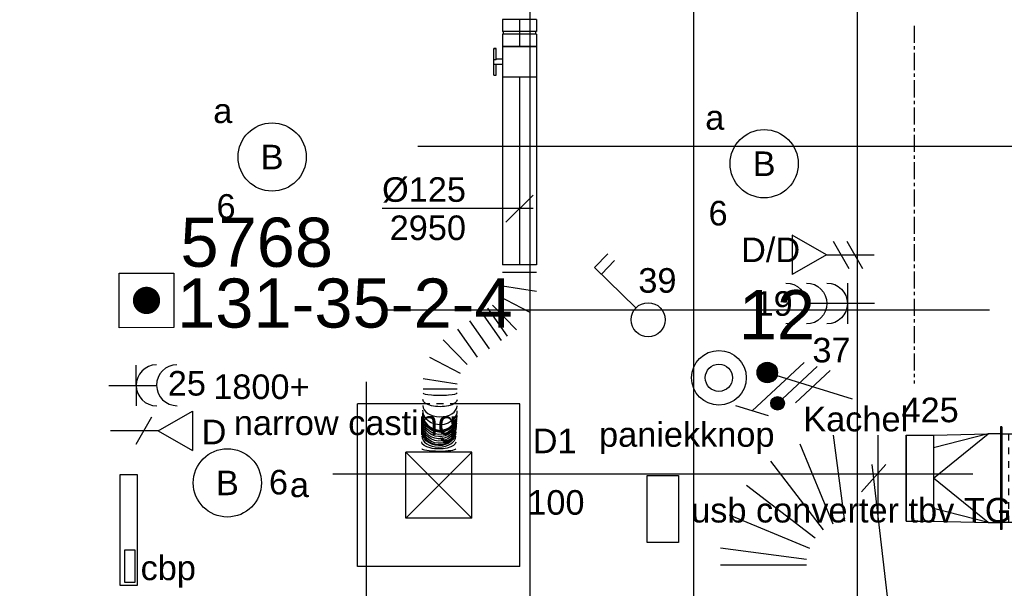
# Model space of a CAD drawing. Extents: x -132501 to 411300, y -42818 to 427495.
# Tile 85 of 256: x 21136 to 24745, y 20294 to 22376. Entities that reach past the tile are written whole.
import ezdxf
from ezdxf.enums import TextEntityAlignment as Align

# ---------------------------------------------------------------- set-up
doc = ezdxf.new("R2010")
doc.units = 0
doc.header["$LTSCALE"] = 50
for name, pattern in [('CENTER', [2, 1.25, -0.25, 0.25, -0.25]), ('CENTER2', [28.575000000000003, 19.05, -3.175, 3.175, -3.175]), ('STREEPJES', [0.1, 0.05, -0.05])]:
    doc.linetypes.add(name, pattern=pattern)
doc.layers.get('0').update_dxf_attribs({"linetype": 'CONTINUOUS'})
for name, color, linetype in [('45 Plafond 2D arcering', 7, 'CONTINUOUS'), ('57LB', 6, 'CONTINUOUS'), ('brandmeldserienummers', 1, 'CONTINUOUS'), ('EL6222--', 3, 'CONTINUOUS'), ('EL6311--', 3, 'CONTINUOUS'), ('EL6441--', 3, 'CONTINUOUS'), ('EL6511--', 3, 'CONTINUOUS'), ('EL6522--', 3, 'CONTINUOUS'), ('WL524---', 90, 'CONTINUOUS'), ('WL570---_RETOUR', 112, 'CONTINUOUS'), ('WL570---_RETOUR_HL', 8, 'CONTINUOUS'), ('WL570---_RETOUR_RST', 2, 'CONTINUOUS'), ('WL570---_RETOUR_RST_HL', 1, 'CONTINUOUS'), ('WL570---_TOEVOER_RST', 2, 'CONTINUOUS'), ('WL570---_TOEVOER_RST_HL', 1, 'CONTINUOUS'), ('WM570---_RETOUR', 1, 'CONTINUOUS'), ('WM570---_RETOUR_PR', 1, 'CONTINUOUS'), ('WM570---_RETOUR_RST_PR', 1, 'CONTINUOUS'), ('WM570---_TOEVOER_RST_PR', 1, 'CONTINUOUS')]:
    doc.layers.add(name, color=color, linetype=linetype)
doc.styles.add('BURO-018', font='ARIAL.TTF', dxfattribs={"height": 63})

# ---------------------------------------------------------------- blocks, each defined once
blk = doc.blocks.new('E00124')
at = {"color": 0, "linetype": 'Continuous'}
for p, q in [((-2, 5), (2, 5)), ((-2, 1), (-2, 5)), ((2, 5), (2, 1)), ((2, 1), (-2, 1))]:
    blk.add_line(p, q, dxfattribs=at)
at = {"color": 0, "linetype": 'Continuous', "const_width": 1}
blk.add_lwpolyline([(-0.5, 3, 1), (0.5, 3, 1)], format="xyb", close=True, dxfattribs=at)
at = {"color": 0, "linetype": 'Continuous', "style": 'BURO-018'}
blk.add_attdef('E_TEXT1', text='', height=1.8, dxfattribs=at).set_placement((0, 7.5), align=Align.MIDDLE)
at = {"color": 0, "linetype": 'Continuous', "style": 'BURO-018', "flags": 1}
blk.add_attdef('E_MATCODE', (0, 0), '', height=1.799999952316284, dxfattribs=at)
blk = doc.blocks.new('1115B3A')
at = {"color": 0, "linetype": 'Continuous'}
blk.add_circle((0, 0), 2.5, dxfattribs=at)
at = {"color": 0, "linetype": 'Continuous', "style": 'BURO-018'}
for tag, p in [('E_GKAST', (0, 8)), ('E_GROEP', (0, 5)), ('E_SGROEP', (4.5, 5)), ('E_ARMCODE', (0, 0)), ('E_SLET', (4.5, -1))]:
    blk.add_attdef(tag, text='', height=1.8, dxfattribs=at).set_placement(p, align=Align.MIDDLE)
blk = doc.blocks.new('E00152')
at = {"color": 0, "linetype": 'Continuous'}
for p, q in [((-1.443375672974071, 7), (1.443375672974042, 7)), ((0, 4.5), (-1.443375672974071, 7)), ((0, 4.5), (1.443375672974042, 7)), ((0, 4.5), (0, 1)), ((-1, 4), (1, 2.845299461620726))]:
    blk.add_line(p, q, dxfattribs=at)
at = {"color": 7, "style": 'BURO-018'}
for tag, p in [('E_COMMENT1', (0, 12)), ('E_DCOM1', (0, 9))]:
    blk.add_attdef(tag, text='', height=1.8, dxfattribs=at).set_placement(p, align=Align.MIDDLE)
at = {"color": 0, "style": 'BURO-018'}
blk.add_attdef('E_TEXT1', text='', height=1.8, dxfattribs=at).set_placement((2.5, 6), align=Align.MIDDLE)
at = {"color": 0, "linetype": 'Continuous', "style": 'BURO-018', "flags": 1}
blk.add_attdef('E_MATCODE', text='', height=1.799999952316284, dxfattribs=at).set_placement((0, 0), align=Align.MIDDLE)
blk = doc.blocks.new('111304A')
at = {"color": 0, "linetype": 'Continuous'}
for p, q in [((0, 1), (0, 4.5)), ((-1.5, 3), (1.5, 3))]:
    blk.add_line(p, q, dxfattribs=at)
for centre in [(0, 6), (0, 4.5)]:
    blk.add_arc(centre, 1.5, 180, 0, dxfattribs=at)
at = {"color": 0, "linetype": 'Continuous', "style": 'BURO-018'}
for tag, p in [('E_GKAST', (0, 11.5)), ('E_GROEP', (0, 8.5)), ('E_SGROEP', (4.5, 8.5))]:
    blk.add_attdef(tag, text='', height=1.8, dxfattribs=at).set_placement(p, align=Align.MIDDLE)
at = {"color": 0, "linetype": 'Continuous', "style": 'BURO-018', "flags": 1}
for tag, height, p in [('E_VERMCODE', 1.8, (13, 8.5)), ('E_MATCODE', 1.799999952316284, (0, 0))]:
    blk.add_attdef(tag, text='', height=height, dxfattribs=at).set_placement(p, align=Align.MIDDLE)
blk = doc.blocks.new('E00153')
at = {"color": 0, "linetype": 'Continuous'}
for p, q in [((-1.443375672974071, 7), (1.443375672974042, 7)), ((0, 4.5), (-1.443375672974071, 7)), ((0, 4.5), (1.443375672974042, 7)), ((0, 4.5), (0, 1)), ((-1, 4), (1, 2.845299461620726)), ((-1, 3), (1, 1.845299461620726))]:
    blk.add_line(p, q, dxfattribs=at)
at = {"color": 7, "style": 'BURO-018'}
for tag, p in [('E_COMMENT1', (-6, 12)), ('E_COMMENT2', (6, 12)), ('E_DCOM1', (-6, 9)), ('E_DCOM2', (6, 9))]:
    blk.add_attdef(tag, text='', height=1.8, dxfattribs=at).set_placement(p, align=Align.MIDDLE)
at = {"color": 0, "style": 'BURO-018'}
blk.add_attdef('E_TEXT1', text='', height=1.8, dxfattribs=at).set_placement((2.5, 6), align=Align.MIDDLE)
at = {"color": 0, "linetype": 'Continuous', "style": 'BURO-018', "flags": 1}
blk.add_attdef('E_MATCODE', text='', height=1.799999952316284, dxfattribs=at).set_placement((0, 0), align=Align.MIDDLE)
blk = doc.blocks.new('111304B')
at = {"color": 0, "linetype": 'Continuous'}
for p, q in [((0, 1), (0, 6)), ((-1.5, 3), (1.5, 3))]:
    blk.add_line(p, q, dxfattribs=at)
for centre in [(0, 7.5), (0, 6), (0, 4.5)]:
    blk.add_arc(centre, 1.5, 180, 0, dxfattribs=at)
at = {"color": 0, "linetype": 'Continuous', "style": 'BURO-018'}
for tag, p in [('E_GKAST', (0, 13)), ('E_GROEP', (0, 10)), ('E_SGROEP', (4.5, 10))]:
    blk.add_attdef(tag, text='', height=1.8, dxfattribs=at).set_placement(p, align=Align.MIDDLE)
at = {"color": 0, "linetype": 'Continuous', "style": 'BURO-018', "flags": 1}
for tag, height, p in [('E_VERMCODE', 1.8, (13, 10)), ('E_MATCODE', 1.799999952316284, (0, 0))]:
    blk.add_attdef(tag, text='', height=height, dxfattribs=at).set_placement(p, align=Align.MIDDLE)
blk = doc.blocks.new('*U273')
at = {"color": 0, "ltscale": 10}
for p, q in [((0, 62.5, -2950), (2.010153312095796e-14, -62.5, -2950)), ((28.51688917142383, 62.5, -2950), (28.51688917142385, -62.5, -2950)), ((77.16970935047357, -62.5, -2950), (97.30564035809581, 62.5, -2950)), ((173.7750056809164, 37.20716212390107, -2950), (115.4043920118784, -75.14641893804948, -2950)), ((147.7336408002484, -99.15980151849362, -2950), (238.43350325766, -10.81960303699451, -2950)), ((261.586524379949, -43.77048288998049, -2950), (159.3101513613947, -115.6352414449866, -2950)), ((276.987443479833, -65.68873849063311, -2950), (174.7110704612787, -137.5534970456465, -2950)), ((307.7892816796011, -109.5252496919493, -2950), (205.5129086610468, -181.3900082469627, -2950)), ((338.5911198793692, -153.3617608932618, -2950), (236.3147468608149, -225.2265194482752, -2950)), ((274.8686870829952, -280.0956549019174, -2950), (365.5685495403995, -191.7554564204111, -2950)), ((397.8977983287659, -215.7688390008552, -2950), (339.5271846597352, -328.1224200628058, -2950)), ((415.9965499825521, -353.4152579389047, -2950), (436.1324809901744, -228.4152579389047, -2950)), ((456.2684119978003, -228.4152579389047, -2950), (456.2684119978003, -353.4152579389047, -2950)), ((549.3096245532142, -229.2477015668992, -2950), (547.0702304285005, -229.1526654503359, -2950)), ((594.9994485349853, -357.3208119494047, -2950), (597.2388426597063, -357.4158480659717, -2950))]:
    blk.add_line(p, q, dxfattribs=at)
at = {"color": 8, "linetype": 'STREEPJES', "ltscale": 10}
blk.add_line((686.3274713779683, -233.1394621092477, -2950), (686.3274713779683, -358.1394621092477, -2950), dxfattribs=at)
at = {"color": 0, "ltscale": 10}
for centre, major_axis, ratio, start_param, end_param in [((469.3006914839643, -290.9152579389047, -2950), (-0.1008282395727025, -62.49999840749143), 0.1399454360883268, 6.282959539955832, 9.424552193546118), ((516.4994940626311, -291.1516430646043, -2950), (-0.6090377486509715, -62.49716691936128), 0.6467824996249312, 6.281426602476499, 9.423019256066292), ((545.5403407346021, -291.6340163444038, -2950), (-2.650050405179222, -62.44475807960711), 0.9586078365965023, 0.0187063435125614, 3.122886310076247), ((598.768732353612, -294.9344971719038, -2950), (2.650050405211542, 62.44475807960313), 0.9586078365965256, 3.160298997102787, 6.264478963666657), ((627.2522652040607, -295.4076133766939, -2950), (0.6090377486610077, 62.49716691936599), 0.6467824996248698, 3.143351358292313, 6.284944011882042), ((673.5452902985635, -295.6394621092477, -2950), (0.1008282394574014, 62.49999840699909), 0.1399454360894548, 3.141818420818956, 6.283411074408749)]:
    blk.add_ellipse(centre, major_axis=major_axis, ratio=ratio, start_param=start_param, end_param=end_param, dxfattribs=at)
at = {"color": 0, "ltscale": 10, "extrusion": (0, 0, -1)}
for centre, major_axis, ratio, start_param, end_param in [((494.3637962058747, -290.9961243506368, -2950), (0.3203766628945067, 62.49927275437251), 0.4090821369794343, 6.282408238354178, 9.424000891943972), ((534.0067864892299, -291.3698633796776, -2950), (1.105037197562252, 62.49048830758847), 0.8347786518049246, 6.278829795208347, 9.420422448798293), ((547.8771057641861, -291.77890984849, -2950), (3.867947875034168, 62.38019701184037), 0.9837305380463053, 0, 3.141592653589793), ((551.9270812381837, -292.0300327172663, -2950), (3.867947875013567, 62.38019701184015), 0.9837305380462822, 0, 3.141592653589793), ((560.0270321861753, -292.5322784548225, -2950), (3.867947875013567, 62.38019701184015), 0.9837305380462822, 0, 3.141592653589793), ((568.126983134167, -293.0345241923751, -2950), (3.867947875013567, 62.38019701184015), 0.9837305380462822, 0, 3.141592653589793), ((576.2269340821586, -293.5367699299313, -2950), (3.867947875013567, 62.38019701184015), 0.9837305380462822, 0, 3.141592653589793), ((584.3268850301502, -294.0390156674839, -2950), (3.867947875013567, 62.38019701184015), 0.9837305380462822, 0, 3.141592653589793), ((592.4268359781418, -294.5412614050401, -2950), (3.867947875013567, 62.38019701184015), 0.9837305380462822, 0, 3.141592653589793), ((610.0809497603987, -295.1935808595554, -2950), (-1.10503719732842, -62.49048830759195), 0.8347786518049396, 3.145948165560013, 6.287540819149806)]:
    blk.add_ellipse(centre, major_axis=major_axis, ratio=ratio, start_param=start_param, end_param=end_param, dxfattribs=at)
at = {"color": 0, "ltscale": 10, "extrusion": (0, 0, -0.9999999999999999)}
blk.add_ellipse((648.9631637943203, -295.5601475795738, -2950), major_axis=(-0.3203766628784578, -62.49927275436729), ratio=0.409082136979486, start_param=3.142369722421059, end_param=6.283962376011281, dxfattribs=at)
at = {"layer": 'WM570---_RETOUR_PR', "color": 1, "style": 'BURO-018'}
blk.add_attdef('POSNR', text='', height=90, dxfattribs=at).set_placement((0, 0), align=Align.MIDDLE)
blk = doc.blocks.new('*U274')
at = {"color": 0, "ltscale": 10}
for p, q in [((0, 62.5, -2950), (686.755023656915, 62.50000000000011, -2950)), ((686.755023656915, 62.5, -2950), (686.755023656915, -62.5, -2950)), ((0, -62.5, -2950), (686.755023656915, -62.49999999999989, -2950))]:
    blk.add_line(p, q, dxfattribs=at)
at = {"layer": 'WL570---_RETOUR_HL', "linetype": 'CENTER2'}
blk.add_line((0, 0, -2950), (686.755023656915, 1.104386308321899e-13, -2950), dxfattribs=at)
at = {"layer": 'WM570---_RETOUR_PR', "color": 1, "style": 'BURO-018'}
blk.add_attdef('POSNR', text='', height=90, dxfattribs=at).set_placement((0, 0), align=Align.MIDDLE)
blk = doc.blocks.new('*U275')
at = {"layer": 'WM570---_RETOUR', "color": 0, "ltscale": 10}
for p, q in [((-50, -49.99999999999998), (50, 49.99999999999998)), ((50, -6.123233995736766e-15), (-503.4655788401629, 6.165675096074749e-14))]:
    blk.add_line(p, q, dxfattribs=at)
at = {"layer": 'WM570---_RETOUR', "color": 0, "style": 'BURO-018'}
for s, p in [('%%c125', (-503.4655788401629, 25.00000000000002)), ('2950', (-475.5938189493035, -115))]:
    blk.add_text(s, height=90, dxfattribs=at).set_placement(p)
blk = doc.blocks.new('*U276')
at = {"color": 2, "ltscale": 10}
for p, q in [((-56.45000000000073, 62.5, -2950), (56.45000000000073, 62.50000000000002, -2950)), ((-56.45000000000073, -62.5, -2950), (-56.45000000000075, 62.5, -2950)), ((56.45000000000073, 62.5, -2950), (56.45000000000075, -62.5, -2950)), ((-56.45000000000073, -62.5, -2950), (-9.408333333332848, -62.49999999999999, -2950)), ((-9.408333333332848, -62.5, -2950), (-9.408333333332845, -85.41666666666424, -2950)), ((9.408333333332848, -62.5, -2950), (9.408333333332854, -93.75, -2950)), ((9.408333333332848, -62.5, -2950), (56.45000000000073, -62.49999999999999, -2950)), ((-49.40796737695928, -85.41666666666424, -2950), (-49.40796737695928, -93.74999999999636, -2950)), ((-48.3663007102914, -85.41666666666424, -2950), (-49.40796737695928, -85.41666666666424, -2950)), ((-49.40796737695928, -93.74999999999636, -2950), (-48.3663007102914, -93.75, -2950)), ((-7.576928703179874, -85.41666666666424, -2950), (-48.3663007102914, -85.41666666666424, -2950)), ((-48.3663007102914, -93.75, -2950), (-48.3663007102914, -85.41666666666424, -2950)), ((-7.576928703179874, -93.75, -2950), (-48.3663007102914, -93.75, -2950)), ((-7.576928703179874, -85.41666666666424, -2950), (-7.576928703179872, -93.75, -2950)), ((9.408333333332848, -93.75, -2950), (-7.576928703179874, -93.75, -2950)), ((49.40796737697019, -85.41666666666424, -2950), (9.408333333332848, -85.41666666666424, -2950)), ((49.40796737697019, -93.75, -2950), (9.408333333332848, -93.75, -2950)), ((49.40796737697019, -93.75, -2950), (49.40796737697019, -85.41666666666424, -2950))]:
    blk.add_line(p, q, dxfattribs=at)
blk.add_spline([(-9.36006221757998, -62.49275180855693, -2950), (-9.215744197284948, -62.47129905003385, -2950), (-8.976860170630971, -62.43650600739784, -2950), (-8.645861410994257, -62.38977627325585, -2950), (-8.226144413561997, -62.33299861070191, -2950), (-7.722016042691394, -62.26847352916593, -2950), (-7.13864933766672, -62.19882296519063, -2950), (-6.482030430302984, -62.12688614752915, -2950), (-5.758897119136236, -62.05560538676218, -2950), (-4.976669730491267, -61.98790612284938, -2950), (-4.143374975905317, -61.92657604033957, -2950), (-3.26756358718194, -61.874148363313, -2950), (-2.358222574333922, -61.83279451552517, -2950), (-1.424683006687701, -61.8042311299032, -2950), (-0.4765242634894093, -61.78964589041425, -2950), (0.4765242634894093, -61.78964589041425, -2950), (1.424683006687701, -61.8042311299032, -2950), (2.358222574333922, -61.83279451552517, -2950), (3.26756358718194, -61.874148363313, -2950), (4.143374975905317, -61.92657604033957, -2950), (4.976669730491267, -61.98790612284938, -2950), (5.758897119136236, -62.05560538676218, -2950), (6.482030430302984, -62.12688614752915, -2950), (7.13864933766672, -62.19882296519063, -2950), (7.722016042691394, -62.26847352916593, -2950), (8.226144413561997, -62.33299861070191, -2950), (8.645861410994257, -62.38977627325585, -2950), (8.976860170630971, -62.43650600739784, -2950), (9.215744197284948, -62.47129905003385, -2950), (9.36006221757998, -62.49275180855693, -2950), (9.408333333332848, -62.5, -2950)], degree=3, dxfattribs=at)
at = {"layer": 'WL570---_RETOUR', "color": 1, "style": 'BURO-018'}
blk.add_attdef('I', text='', height=90, dxfattribs=at).set_placement((0, 0), align=Align.MIDDLE)
at = {"layer": 'WM570---_RETOUR_PR', "color": 1, "style": 'BURO-018'}
blk.add_attdef('POSNR', text='', height=90, dxfattribs=at).set_placement((0, 0), align=Align.MIDDLE)
blk = doc.blocks.new('*U277')
at = {"color": 0, "ltscale": 10}
for p, q in [((-49.29999999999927, 62.5, -2950), (-5, 62.50000000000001, -2950)), ((-49.29999999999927, 62.5, -2950), (-49.29999999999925, -62.5, -2950)), ((-5, 62.5, -2950), (-4.99999999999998, -62.5, -2950)), ((-5, 59.375, -2950), (5, 59.375, -2950)), ((5, 62.5, -2950), (49.29999999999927, 62.50000000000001, -2950)), ((5, 62.5, -2950), (5.00000000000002, -62.5, -2950)), ((49.29999999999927, 62.5, -2950), (49.29999999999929, -62.5, -2950)), ((-49.29999999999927, -62.5, -2950), (-5, -62.49999999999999, -2950)), ((-5, -59.375, -2950), (5, -59.375, -2950)), ((5, -62.5, -2950), (49.29999999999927, -62.49999999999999, -2950))]:
    blk.add_line(p, q, dxfattribs=at)
at = {"layer": 'WL570---_RETOUR_HL', "linetype": 'CENTER2'}
blk.add_line((-49.29999999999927, 0, -2950), (49.29999999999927, 1.58560893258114e-14, -2950), dxfattribs=at)
at = {"layer": 'WM570---_RETOUR_PR', "color": 1, "style": 'BURO-018'}
blk.add_attdef('POSNR', text='', height=90, dxfattribs=at).set_placement((0, 0), align=Align.MIDDLE)
blk = doc.blocks.new('*U378')
at = {"color": 0, "ltscale": 10}
for p, q in [((-57.96684783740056, 297.5, -2520), (-297.5, 297.5, -2520)), ((-297.5, -297.5, -2520), (-297.5, 297.5, -2520)), ((297.5, 297.5, -2520), (67.03623715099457, 297.5, -2520)), ((297.5, -297.5, -2520), (297.5, 297.5, -2520)), ((121, 121, -2520), (-121, 121, -2520)), ((-121, -121, -2520), (-121, 121, -2520)), ((121, -121, -2520), (-121, 121, -2520)), ((-121, -121, -2520), (121, 121, -2520)), ((121, -121, -2520), (121, 121, -2520)), ((121, -121, -2520), (-121, -121, -2520)), ((297.5, -297.5, -2520), (-297.5, -297.5, -2520))]:
    blk.add_line(p, q, dxfattribs=at)
at = {"color": 8, "linetype": 'STREEPJES', "ltscale": 10}
blk.add_line((67.03623715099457, 297.5, -2520), (-57.96684783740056, 297.5, -2520), dxfattribs=at)
at = {"layer": 'WL570---_TOEVOER_RST_HL', "linetype": 'CENTER2'}
blk.add_circle((0, 0, -2520), 0.075, dxfattribs=at)
at = {"layer": 'WL570---_TOEVOER_RST', "color": 1, "style": 'BURO-018'}
for tag in ['MC', 'Q']:
    blk.add_attdef(tag, text='', height=90, dxfattribs=at).set_placement((0, 0), align=Align.MIDDLE)
at = {"layer": 'WM570---_TOEVOER_RST_PR', "color": 1, "style": 'BURO-018'}
blk.add_attdef('POSNR', text='', height=90, dxfattribs=at).set_placement((0, 0), align=Align.MIDDLE)
blk = doc.blocks.new('111410')
at = {"color": 0, "linetype": 'Continuous'}
for radius in [2, 1]:
    blk.add_circle((0, 3), radius, dxfattribs=at)
at = {"color": 0, "linetype": 'Continuous', "style": 'BURO-018'}
for tag, height, p in [('E_SLET1', 1.8, (0, 7)), ('E_GROEP', 1.799999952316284, (0, 0)), ('E_GKAST', 1.799999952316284, (0, 0))]:
    blk.add_attdef(tag, text='', height=height, dxfattribs=at).set_placement(p, align=Align.MIDDLE)
at = {"color": 0, "linetype": 'Continuous', "style": 'BURO-018', "flags": 1}
for tag in ['E_MATCODE', 'E_SGROEP']:
    blk.add_attdef(tag, text='', height=1.799999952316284, dxfattribs=at).set_placement((0, 0), align=Align.MIDDLE)
blk = doc.blocks.new('GAFGHYHY')
at = {"layer": '45 Plafond 2D arcering', "linetype": 'Continuous'}
h = blk.add_hatch(dxfattribs=at)
h.set_pattern_fill('RASTER_600_0002', color=8, style=0, pattern_type=2)
h.set_pattern_definition([(0, (329606.6039655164, 263113.0164054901), (0, 600), []), (90, (329606.6039655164, 263113.0164054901), (-600, 0), [])])
h.paths.add_polyline_path([(314958.4484486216, 262579.1641033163), (311651.3856012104, 262579.1641033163), (311651.3856012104, 260865.8213427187), (318334.3856012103, 260865.8213427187), (318334.3856012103, 255497.548901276), (322319.3858894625, 254963.888382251), (325862.8856012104, 254725.6584581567), (325862.8856012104, 257249.2687077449), (333290.8856012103, 257249.2687077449), (333290.8856012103, 254942.5259475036), (336798.324696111, 255489.678399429), (340391.3464691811, 256042.0766862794), (347581.1320038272, 257147.4485607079), (347540.0042540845, 258187.0408377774), (344346.2374735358, 258187.0408377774), (344274.0276694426, 258060.1071111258, -0.2927741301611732), (338835.1502440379, 268360.9548132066), (333245.8043765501, 267502.245652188), (329585.4417988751, 267292.1290713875), (328865.1988823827, 267293.5379741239, 0.01313377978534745), (328865.6683573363, 267533.5375149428), (329496.8869935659, 267532.3027569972), (329497.1041820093, 270676.7641032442), (328743.0875005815, 270676.7641032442), (328743.0875005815, 270841.7641032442), (329497.1055634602, 270841.7641032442), (329497.1055634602, 272301.7641032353), (326028.5856012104, 272301.7641032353), (326028.5856012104, 270841.7641032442), (326783.0875005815, 270841.7641032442), (326783.0875005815, 270676.7641032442), (326008.5856012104, 270676.7641032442), (315530.2996312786, 270676.7641032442, -0.06356526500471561), (316101.1455684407, 268525.0756693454), (316090.0725138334, 268527.2530816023, -0.003566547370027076), (316103.7128682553, 268406.4108793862), (316579.7973396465, 268479.8951624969), (316533.0012536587, 268710.3932426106), (316693.973066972, 268745.3050008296, -0.1356799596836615), (316433.9819192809, 263929.0466205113), (316277.9569696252, 263980.9998569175), (316414.7757330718, 264431.9906666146), (314732.6044793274, 264431.9906666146, 0.01816797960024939)], flags=0)
h.paths.add_polyline_path([(325877.1581249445, 261732.8260382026, -51.8167411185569), (326135.6591064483, 261974.1158924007), (326121.4581252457, 261988.1989365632), (325864.0853531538, 261747.9621750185)], flags=0)
h.paths.add_polyline_path([(329466.0667907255, 263438.9307410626, -0.9999999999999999), (335716.0667907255, 263438.9307410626, -0.9999999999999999)], flags=0)
h.paths.add_polyline_path([(339101.6930176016, 258177.7519564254, -0.9999999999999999), (333851.6930176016, 258177.7519564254, -0.9999999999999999)], flags=0)
blk = doc.blocks.new('*U2186')
at = {"ltscale": 10}
blk.add_hatch(color=0, dxfattribs=at).paths.add_polyline_path([(96, 0), (216, 30), (216, -30)])
at = {"color": 0, "ltscale": 10}
for p, q in [((-24, 162.5, -2700), (24, 162.5, -2700)), ((-24, -162.5, -2700), (-24, 162.5, -2700)), ((24, 162.5, -2700), (24, -162.5, -2700)), ((456, -120, -2700), (456, 120, -2700)), ((456, 120, -2700), (516, 0, -2700)), ((96, 0, -2700), (696, 0, -2700)), ((396, 0, -2700), (456, -120, -2700)), ((24, -162.5, -2700), (-24, -162.5, -2700))]:
    blk.add_line(p, q, dxfattribs=at)
at = {"color": 8, "linetype": 'STREEPJES', "ltscale": 10}
blk.add_line((0, 162.5, -2700), (0, -162.5, -2700), dxfattribs=at)
at = {"layer": 'WL570---_RETOUR_RST_HL', "linetype": 'CENTER2'}
blk.add_circle((0, 0, -2700), 0.075, dxfattribs=at)
at = {"layer": 'WL570---_RETOUR_RST', "color": 1, "style": 'BURO-018'}
for tag in ['MC', 'Q']:
    blk.add_attdef(tag, text='', height=90, dxfattribs=at).set_placement((0, 0), align=Align.MIDDLE)
at = {"layer": 'WM570---_RETOUR_RST_PR', "color": 1, "style": 'BURO-018'}
blk.add_attdef('POSNR', text='', height=90, dxfattribs=at).set_placement((0, 0), align=Align.MIDDLE)
blk = doc.blocks.new('*U2187')
at = {"color": 0, "ltscale": 10}
for p, q in [((-50.00000000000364, 187.5, -2750), (-45.00000000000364, 187.5, -2750)), ((-50.00000000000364, -187.5, -2750), (-50.0000000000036, 187.5, -2750)), ((-45.00000000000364, -187.5, -2750), (-45.0000000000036, 187.5, -2750)), ((-3.637978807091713e-12, 162.5, -2750), (-45.00000000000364, 162.5, -2750)), ((-3.637978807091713e-12, 162.5, -2750), (199.9999999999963, 3.609557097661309e-12, -2750)), ((-3.637978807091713e-12, 162.5, -2750), (199.9999999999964, 111.3693180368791, -2750)), ((199.9999999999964, 157.5, -2750), (-3.637978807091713e-12, 162.5, -2750)), ((299.9999999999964, 157.5, -2750), (199.9999999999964, 157.5, -2750)), ((199.9999999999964, -157.5, -2750), (199.9999999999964, 157.5, -2750)), ((299.9999999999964, -157.5, -2750), (299.9999999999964, 157.5, -2750)), ((199.9999999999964, 3.637978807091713e-12, -2750), (-3.666400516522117e-12, -162.5000000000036, -2750)), ((-3.637978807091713e-12, -162.5000000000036, -2750), (199.9999999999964, -111.3693180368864, -2750)), ((-45.00000000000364, -162.5, -2750), (-3.637978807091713e-12, -162.5, -2750)), ((199.9999999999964, -157.4999999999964, -2750), (-3.637978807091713e-12, -162.5000000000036, -2750)), ((299.9999999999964, -157.5, -2750), (199.9999999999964, -157.5, -2750)), ((-50.00000000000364, -187.5, -2750), (-45.00000000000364, -187.5, -2750))]:
    blk.add_line(p, q, dxfattribs=at)
at = {"layer": 'WM570---_RETOUR_PR', "color": 1, "style": 'BURO-018'}
blk.add_attdef('POSNR', text='', height=90, dxfattribs=at).set_placement((0, 0), align=Align.MIDDLE)
blk = doc.blocks.new('*U2188')
at = {"color": 0, "ltscale": 10}
for p, q in [((366.4105954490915, 318.3669303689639, -2750), (681.4105954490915, 318.3669303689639, -2750)), ((366.4105954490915, 297.1883972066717, -2750), (681.4105954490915, 255.7178604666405, -2750)), ((648.9810505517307, 134.6891512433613, -2750), (355.4477799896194, 256.2746129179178, -2750)), ((334.2692468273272, 219.5923174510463, -2750), (586.3319806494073, 26.17777912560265, -2750)), ((497.7328163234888, -62.42138520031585, -2750), (304.3182779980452, 189.6413486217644, -2750)), ((-3.637978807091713e-12, 157.5, -2750), (-3.676555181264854e-12, -157.5, -2750)), ((102.7718325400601, 157.5, -2750), (102.7718325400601, -157.5, -2750)), ((268.1927349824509, -157.5, -2750), (226.7221982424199, 157.5, -2750)), ((267.6359825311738, 168.462815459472, -2750), (389.2214442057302, -125.0704551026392, -2750))]:
    blk.add_line(p, q, dxfattribs=at)
at = {"layer": 'WM570---_RETOUR_PR', "color": 1, "style": 'BURO-018'}
blk.add_attdef('POSNR', text='', height=90, dxfattribs=at).set_placement((0, 0), align=Align.MIDDLE)
blk = doc.blocks.new('*U2189')
at = {"layer": 'WM570---_RETOUR', "color": 0, "ltscale": 10}
for p, q in [((44.59098419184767, 49.99999999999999), (-44.59098419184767, -49.99999999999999)), ((-5.737080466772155, 50), (83.88462609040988, -731.0741637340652)), ((83.88462609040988, -731.0741637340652), (441.4562495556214, -731.0741637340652))]:
    blk.add_line(p, q, dxfattribs=at)
at = {"layer": 'WM570---_RETOUR', "color": 0, "style": 'BURO-018'}
for s, p in [('%%c315', (133.8846260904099, -706.0741637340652)), ('2750', (133.8846260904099, -846.0741637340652))]:
    blk.add_text(s, height=90, dxfattribs=at).set_placement(p)
blk = doc.blocks.new('111404')
at = {"color": 0, "linetype": 'Continuous'}
for p, q in [((0.625, 3.332531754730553), (2.742413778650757, 7)), ((2.742413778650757, 7), (3.954849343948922, 6.299999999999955)), ((2.392413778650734, 6.393782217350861), (3.604849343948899, 5.693782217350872))]:
    blk.add_line(p, q, dxfattribs=at)
blk.add_circle((0, 2.25), 1.25, dxfattribs=at)
at = {"color": 0, "linetype": 'Continuous', "style": 'BURO-018'}
for tag, height, p in [('E_SLET1', 1.8, (3.355960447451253, 9)), ('E_GROEP', 1.799999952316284, (0, 0)), ('E_GKAST', 1.799999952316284, (0, 0))]:
    blk.add_attdef(tag, text='', height=height, dxfattribs=at).set_placement(p, align=Align.MIDDLE)
at = {"color": 0, "linetype": 'Continuous', "style": 'BURO-018', "flags": 1}
for tag in ['E_MATCODE', 'E_SGROEP']:
    blk.add_attdef(tag, text='', height=1.799999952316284, dxfattribs=at).set_placement((0, 0), align=Align.MIDDLE)
blk = doc.blocks.new('E00078')
at = {"color": 0, "linetype": 'Continuous'}
for p, q in [((-3, 6.482050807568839), (-3, 8.98205080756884)), ((-3, 7.732050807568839), (1.5, 5.133974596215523)), ((0, 7.5), (0, 1)), ((1.499999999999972, 4.13397459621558), (-1.5, 5.86602540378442)), ((1.5, 3.133974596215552), (-1.5, 4.86602540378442))]:
    blk.add_line(p, q, dxfattribs=at)
at = {"color": 0, "const_width": 0.75}
blk.add_lwpolyline([(-0.375, 7.5, 1), (0.375, 7.5, 1)], format="xyb", close=True, dxfattribs=at)
at = {"color": 0, "linetype": 'Continuous', "const_width": 0.5}
blk.add_lwpolyline([(-2.18301270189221, 6.11602540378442, 1), (-1.68301270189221, 6.11602540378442, 1)], format="xyb", close=True, dxfattribs=at)
at = {"color": 0, "linetype": 'Continuous'}
for centre, radius in [((0, 7.5), 0.75), ((-1.93301270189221, 6.11602540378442), 0.5000000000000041)]:
    blk.add_circle(centre, radius, dxfattribs=at)
at = {"color": 0, "linetype": 'Continuous', "style": 'BURO-018'}
for tag, p in [('E_GKAST', (0, 14)), ('E_GROEP', (0, 11)), ('E_SGROEP', (4.5, 11))]:
    blk.add_attdef(tag, text='', height=1.8, dxfattribs=at).set_placement(p, align=Align.MIDDLE)
at = {"color": 0, "linetype": 'Continuous', "style": 'BURO-018', "flags": 1}
for tag, height, p in [('E_VERMCODE', 1.8, (13, 11)), ('E_MATCODE', 1.799999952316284, (0, 0))]:
    blk.add_attdef(tag, text='', height=height, dxfattribs=at).set_placement(p, align=Align.MIDDLE)

msp = doc.modelspace()

# ---------------------------------------------------------------- linework, layer by layer
at = {"layer": '57LB', "color": 1, "linetype": 'CENTER'}
msp.add_line((24414.87492797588, 22354.55241268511), (24414.87492797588, 21043.73160320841), dxfattribs=at)
at = {"layer": 'EL6311--'}
msp.add_lwpolyline([(21504.86949947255, 20711.16961279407), (21566.50397789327, 20711.16961279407), (21566.50397789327, 20304.65563559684), (21504.86949947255, 20304.65563559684)], close=True, dxfattribs=at)
at = {"layer": 'EL6522--'}
msp.add_lwpolyline([(23435.35931425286, 20707.11892955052), (23550.98520040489, 20707.11892955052), (23550.98520040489, 20461.60541982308), (23435.35931425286, 20461.60541982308)], close=True, dxfattribs=at)
at = {"layer": 'WL570---_RETOUR'}
msp.add_lwpolyline([(21520.38638364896, 20316.70603269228), (21559.48662668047, 20316.70603269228), (21559.48662668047, 20433.92861453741), (21520.38638364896, 20433.92861453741)], close=True, dxfattribs=at)

# ---------------------------------------------------------------- block references
at = {"layer": 'EL6222--'}
ref = msp.add_blockref('111304B', (24319.61730254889, 21337.04508717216), dxfattribs=dict(at, xscale=-50, yscale=50, zscale=50, rotation=90))
ref.add_attrib('E_GROEP', '19', dxfattribs={"layer": '0', "color": 1, "linetype": 'Continuous', "height": 90, "style": 'BURO-018'}).set_placement((23899.42767192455, 21337.04508717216), align=Align.MIDDLE)
ref = msp.add_blockref('E00078', (24234.44741609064, 20973.48821923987), dxfattribs=dict(at, xscale=49.99999999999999, yscale=49.99999999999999, zscale=49.99999999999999, rotation=72.820604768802))
ref.add_attrib('E_GROEP', '37', dxfattribs={"layer": '0', "color": 1, "linetype": 'Continuous', "height": 90, "style": 'BURO-018'}).set_placement((24111.41042940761, 21166.4024503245), align=Align.MIDDLE)
ref.add_attrib('E_MATCODE', 'Kachel', dxfattribs={"layer": '0', "color": 1, "linetype": 'Continuous', "height": 90, "style": 'BURO-018'}).set_placement((24200.26298105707, 20915.58911982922), align=Align.MIDDLE)
ref = msp.add_blockref('111304A', (21412.73262364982, 21035.86683430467), dxfattribs=dict(at, xscale=49.99999999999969, yscale=49.99999999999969, zscale=49.99999999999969, rotation=270.3565810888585))
ref.add_attrib('E_GROEP', '25', dxfattribs={"layer": '0', "color": 1, "linetype": 'Continuous', "height": 89.99999999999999, "style": 'BURO-018'}).set_placement((21748.78996424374, 21044.85130646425), align=Align.MIDDLE)
at = {"layer": 'EL6311--'}
ref = msp.add_blockref('1115B3A', (22061.24379945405, 21873.5257435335), dxfattribs=dict(at, xscale=50.00000000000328, yscale=50.00000000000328, zscale=50, rotation=181.9948371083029))
ref.add_attrib('E_ARMCODE', 'B', dxfattribs={"layer": '0', "color": 1, "linetype": 'Continuous', "height": 90, "style": 'BURO-018'}).set_placement((22061.24379945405, 21873.5257435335), align=Align.MIDDLE)
ref.add_attrib('E_SLET', 'a', dxfattribs={"layer": '0', "color": 1, "linetype": 'Continuous', "height": 90, "style": 'BURO-018'}).set_placement((21880.25820275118, 22042.3280355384), align=Align.MIDDLE)
ref.add_attrib('E_GROEP', '6', dxfattribs={"layer": '0', "color": 1, "linetype": 'Continuous', "height": 90, "style": 'BURO-018'}).set_placement((21892.44150744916, 21692.54014683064), align=Align.MIDDLE)
ref = msp.add_blockref('1115B3A', (23864.63492199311, 21849.0158943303), dxfattribs=dict(at, xscale=50.00000000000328, yscale=50.00000000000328, zscale=50, rotation=181.9948371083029))
ref.add_attrib('E_ARMCODE', 'B', dxfattribs={"layer": '0', "color": 1, "linetype": 'Continuous', "height": 90, "style": 'BURO-018'}).set_placement((23864.63492199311, 21849.0158943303), align=Align.MIDDLE)
ref.add_attrib('E_SLET', 'a', dxfattribs={"layer": '0', "color": 1, "linetype": 'Continuous', "height": 90, "style": 'BURO-018'}).set_placement((23683.64932529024, 22017.81818633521), align=Align.MIDDLE)
ref.add_attrib('E_GROEP', '6', dxfattribs={"layer": '0', "color": 1, "linetype": 'Continuous', "height": 90, "style": 'BURO-018'}).set_placement((23695.83262998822, 21668.03029762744), align=Align.MIDDLE)
ref = msp.add_blockref('111404', (23548.51602562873, 21249.98843419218), dxfattribs=dict(at, xscale=49.99999999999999, yscale=49.99999999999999, zscale=49.99999999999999, rotation=75.807745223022))
ref.add_attrib('E_GROEP', '39', dxfattribs={"layer": '0', "color": 1, "linetype": 'Continuous', "height": 90, "style": 'BURO-018'}).set_placement((23473.52889211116, 21421.6270300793), align=Align.MIDDLE)
ref = msp.add_blockref('1115B3A', (21897.32782539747, 20680.07661492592), dxfattribs=dict(at, xscale=50.00000000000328, yscale=50.00000000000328, zscale=50, rotation=181.9948371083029))
ref.add_attrib('E_ARMCODE', 'B', dxfattribs={"layer": '0', "color": 1, "linetype": 'Continuous', "height": 90, "style": 'BURO-018'}).set_placement((21897.32782539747, 20680.07661492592), align=Align.MIDDLE)
ref.add_attrib('E_SLET', 'a', dxfattribs={"layer": '0', "color": 1, "linetype": 'Continuous', "height": 90, "style": 'BURO-018'}).set_placement((22161.33471451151, 20672.33192441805), align=Align.MIDDLE)
ref.add_attrib('E_GROEP', '6', dxfattribs={"layer": '0', "color": 1, "linetype": 'Continuous', "height": 90, "style": 'BURO-018'}).set_placement((22084.57225483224, 20682.89212766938), align=Align.MIDDLE)
at = {"layer": 'EL6441--'}
ref = msp.add_blockref('E00153', (24317.84352894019, 21514.98687686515), dxfattribs=dict(at, xscale=-50, yscale=50, zscale=50, rotation=90))
ref.add_attrib('E_TEXT1', 'D/D', dxfattribs={"layer": '0', "color": 1, "height": 90, "style": 'BURO-018'}).set_placement((23888.45725153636, 21535.49533328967), align=Align.MIDDLE)
ref = msp.add_blockref('E00152', (21418.95196686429, 20870.35108356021), dxfattribs=dict(at, xscale=50, yscale=50, zscale=50, rotation=270))
ref.add_attrib('E_TEXT1', 'D', dxfattribs={"layer": '0', "color": 1, "height": 90, "style": 'BURO-018'}).set_placement((21848.21992715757, 20866.51450270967), align=Align.MIDDLE)
at = {"layer": 'EL6511--', "xscale": 49.99999999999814, "yscale": 50, "zscale": 50, "rotation": 0.1824445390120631}
msp.add_blockref('E00124', (21601.34809347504, 21198.3490057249), dxfattribs=at)
at = {"layer": 'EL6522--'}
ref = msp.add_blockref('111410', (23848.98728606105, 21065.14269321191), dxfattribs=dict(at, xscale=50, yscale=50, zscale=50, rotation=90))
ref.add_attrib('E_SLET1', 'paniekknop', dxfattribs={"layer": '0', "color": 1, "linetype": 'Continuous', "height": 90, "style": 'BURO-018'}).set_placement((23581.08128402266, 20846.26459079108), align=Align.MIDDLE)
at = {"layer": 'WL524---'}
msp.add_blockref('GAFGHYHY', (-304837.0444749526, -242743.8149120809), dxfattribs=at)
at = {"layer": 'WL570---_RETOUR'}
for name, p, rotation in [('*U277', (22967.71449942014, 22327.95241268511, 2950), 270), ('*U276', (22967.71449942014, 22222.20241268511, 2950), 270), ('*U274', (22967.71449942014, 22165.75241268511, 2950), 270), ('*U273', (22967.71449942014, 21478.9973890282, 2950), 270), ('*U2188', (24385.7753409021, 20697.28446594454, 2750), 180)]:
    msp.add_blockref(name, p, dxfattribs=dict(at, rotation=rotation))
at = {"layer": 'WL570---_RETOUR', "color": 2, "rotation": 180}
msp.add_blockref('*U2187', (24685.7753409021, 20697.28446594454, 2750), dxfattribs=at)
at = {"layer": 'WL570---_RETOUR_RST', "color": 2}
ref = msp.add_blockref('*U2186', (24760.40407831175, 20697.28446594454, 2700), dxfattribs=at)
ref.add_attrib('Q', '425', dxfattribs={"color": 1, "height": 90, "style": 'BURO-018'}).set_placement((24472.90407831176, 20947.28446594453), align=Align.MIDDLE)
at = {"layer": 'WL570---_TOEVOER_RST'}
ref = msp.add_blockref('*U378', (22672.07503731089, 20671.66991765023, 2520), dxfattribs=at)
ref.add_attrib('Q', '100', dxfattribs={"color": 1, "height": 90, "style": 'BURO-018'}).set_placement((23101.42526970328, 20608.61725799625), align=Align.MIDDLE)
ref.add_attrib('MC', 'D1', dxfattribs={"color": 1, "height": 90, "style": 'BURO-018'}).set_placement((23096.90989106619, 20833.79760825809), align=Align.MIDDLE)
at = {"layer": 'WM570---_RETOUR'}
msp.add_blockref('*U275', (22967.71449942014, 21684.43995667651, 2950), dxfattribs=at)
at = {"layer": 'WM570---_RETOUR', "color": 2}
msp.add_blockref('*U2189', (24265.63711454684, 20697.28446594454, 2750), dxfattribs=at)

# ---------------------------------------------------------------- texts
at = {"layer": 'brandmeldserienummers', "color": 1, "style": 'BURO-018'}
for s, p in [('5768', (21725.06481162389, 21471.40695311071)), ('131-35-2-4', (21713.00852548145, 21248.6849859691)), ('12', (23771.43579538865, 21206.18807444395))]:
    msp.add_text(s, height=180, dxfattribs=at).set_placement(p)
at = {"layer": 'EL6222--', "color": 1, "style": 'BURO-018'}
for s, p in [('1800+', (21845.42600739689, 20987.18218556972)), ('narrow casting', (21920.9575571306, 20855.2215595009))]:
    msp.add_text(s, height=90, dxfattribs=at).set_placement(p)
at = {"layer": 'EL6522--', "style": 'BURO-018'}
msp.add_text('usb converter tbv TGC', height=90, dxfattribs=at).set_placement((23597.24801935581, 20534.99425154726))
at = {"layer": 'EL6522--', "color": 1, "style": 'BURO-018'}
msp.add_text('cbp', height=90, dxfattribs=at).set_placement((21579.24890766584, 20323.83685550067))

doc.saveas('drawing.dxf')
